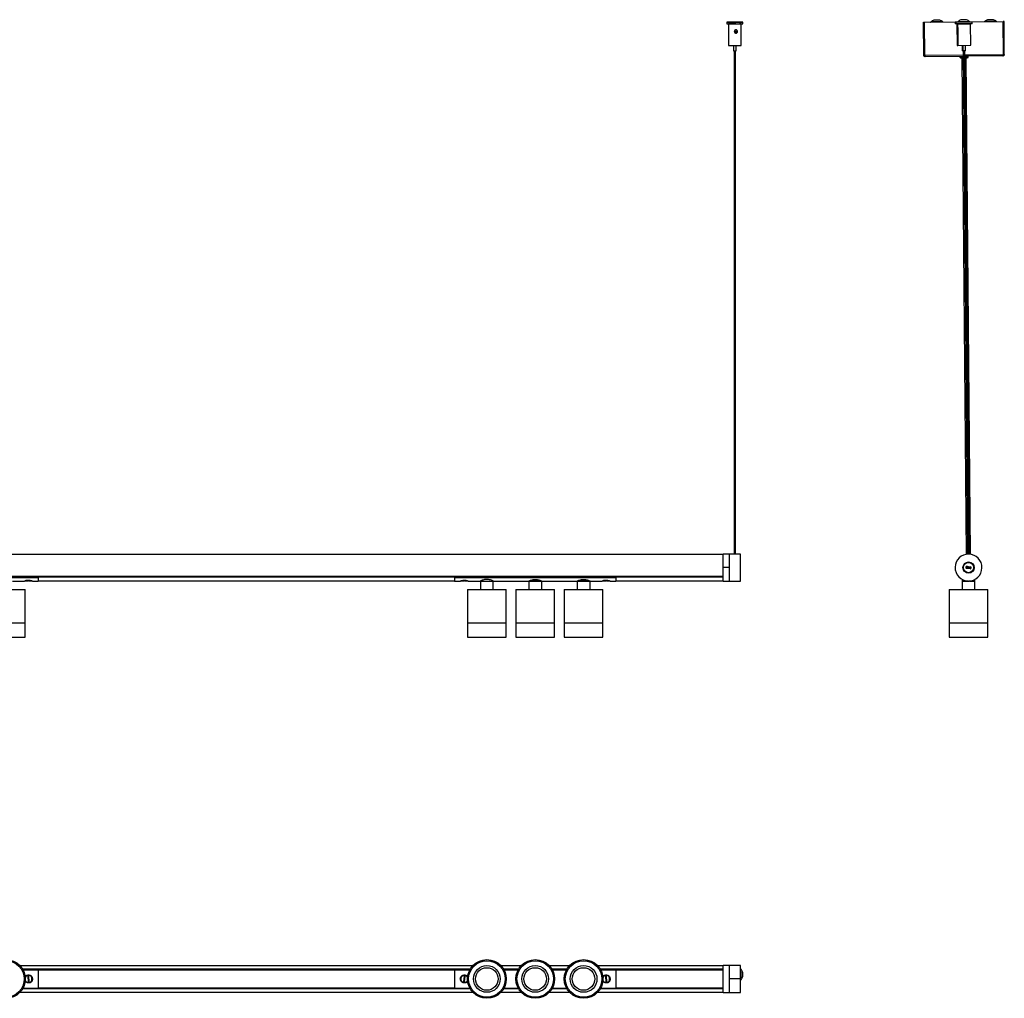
# Model space of a CAD drawing. Header units: millimetres. Extents: x 45 to 3063, y 649 to 1575.
# Tile 5 of 5: x 2147 to 3063, y 665 to 1575. Entities that reach past the tile are written whole.
import ezdxf

# ---------------------------------------------------------------- set-up
doc = ezdxf.new("R2010")
doc.units = ezdxf.units.MM

msp = doc.modelspace()

# ---------------------------------------------------------------- linework, layer by layer
at = {"color": 7, "linetype": 'Continuous', "lineweight": 25}
for p, q in [((2804.92, 1572.86), (2804.92, 1571.36)), ((2806.42, 1571.26), (2806.42, 1551.26)), ((2807.5, 1571.27), (2807.94, 1571.25)), ((2808.12, 1571.31), (2808.12, 1571.03)), ((2811.92, 1572.86), (2811.92, 1572.84)), ((2812.92, 1572.84), (2812.92, 1572.86)), ((2816.72, 1571.25), (2816.72, 1571.31)), ((2816.84, 1571.25), (2816.85, 1571.27)), ((2818.42, 1551.26), (2818.42, 1571.26)), ((2819.92, 1571.36), (2819.92, 1572.86)), ((2987.86, 1572.73), (2988.66, 1572.74)), ((2988.13, 1542.13), (2987.86, 1572.73)), ((2988.93, 1542.14), (2988.66, 1572.74)), ((2988.76, 1572.74), (3061.96, 1573.38)), ((2989.03, 1542.14), (2988.76, 1572.74)), ((3005.87, 1573.16), (2994.86, 1573.07)), ((3003.09, 1574.71), (2997.61, 1574.66)), ((3018.18, 1572.8), (3017.55, 1572.79)), ((3017.55, 1572.79), (3017.56, 1571.29)), ((3018.19, 1571.3), (3017.56, 1571.29)), ((3033.18, 1572.93), (3018.18, 1572.8)), ((3018.18, 1572.8), (3018.19, 1571.3)), ((3033.19, 1571.43), (3018.19, 1571.3)), ((3019.06, 1571.2), (3019.69, 1571.21)), ((3019.06, 1571.2), (3019.24, 1551.21)), ((3019.69, 1571.21), (3031.69, 1571.32)), ((3019.69, 1571.21), (3019.75, 1565.23)), ((3030.86, 1573.39), (3019.85, 1573.29)), ((3020.76, 1571.32), (3020.76, 1571.22)), ((3021.39, 1571.33), (3021.39, 1571.23)), ((3028.08, 1574.93), (3022.61, 1574.88)), ((3029.99, 1571.3), (3029.99, 1571.4)), ((3031.87, 1551.32), (3031.69, 1571.32)), ((3033.19, 1571.43), (3033.18, 1572.93)), ((3055.86, 1573.61), (3044.85, 1573.51)), ((3053.08, 1575.15), (3047.61, 1575.1)), ((3062.23, 1542.79), (3061.96, 1573.38)), ((3062.86, 1573.39), (3062.06, 1573.39)), ((3062.33, 1542.79), (3062.06, 1573.39)), ((3063.13, 1542.79), (3062.86, 1573.39)), ((2812.92, 1562.78), (2812.92, 1564.18)), ((3019.77, 1563.02), (3019.87, 1551.21)), ((2811.17, 1551.21), (2811.17, 1546.26)), ((2813.67, 1546.26), (2813.67, 1551.21)), ((3019.24, 1551.21), (3019.87, 1551.21)), ((3019.87, 1551.21), (3031.87, 1551.32)), ((3023.99, 1551.25), (3024.03, 1546.25)), ((3024.62, 1551.25), (3024.66, 1546.25)), ((3027.16, 1546.28), (3027.12, 1551.28)), ((2811.92, 1546.25), (2811.92, 1077.88)), ((2812.92, 1077.88), (2812.92, 1546.25)), ((2988.93, 1542.14), (2988.13, 1542.13)), ((2989.03, 1542.14), (3024.82, 1542.45)), ((3024.83, 1541.05), (2989.55, 1540.74)), ((3021.65, 1541.03), (3021.65, 1540.53)), ((3021.65, 1540.53), (3024.83, 1540.55)), ((3022.66, 1539.54), (3024.84, 1539.55)), ((3023.66, 1539.54), (3027.75, 1077.71)), ((3024.66, 1546.25), (3024.03, 1546.25)), ((3025.79, 1546.26), (3024.66, 1546.25)), ((3024.78, 1546.25), (3028.93, 1077.85)), ((3025.41, 1546.26), (3029.56, 1077.88)), ((3027.16, 1546.28), (3025.79, 1546.26)), ((3030.56, 1077.87), (3026.41, 1546.27)), ((3026.45, 1542.47), (3062.23, 1542.79)), ((3061.74, 1541.38), (3026.46, 1541.07)), ((3026.47, 1540.57), (3029.65, 1540.6)), ((3026.47, 1539.57), (3028.66, 1539.59)), ((3031.75, 1077.74), (3027.66, 1539.58)), ((3029.65, 1540.6), (3029.65, 1541.1)), ((3062.33, 1542.79), (3063.13, 1542.79)), ((2801.68, 1077.64), (301.68, 1077.64)), ((2807.53, 1077.89), (2801.68, 1077.89)), ((2801.68, 1065.41), (2801.68, 1077.89)), ((2808.22, 1077.89), (2807.53, 1077.89)), ((2807.53, 1052.89), (2807.53, 1077.89)), ((2807.53, 1065.41), (2807.53, 1077.89)), ((2816.12, 1077.88), (2808.94, 1077.88)), ((2817.53, 1077.89), (2816.84, 1077.89)), ((2817.53, 1052.89), (2817.53, 1077.89)), ((2801.68, 1052.89), (2801.68, 1065.41)), ((2807.53, 1065.41), (2801.68, 1065.41)), ((2807.53, 1052.89), (2807.53, 1065.41)), ((3027.88, 1065.64), (3027.38, 1065.71)), ((3031.84, 1065.13), (3027.88, 1065.64)), ((3028.24, 1064.59), (3028.31, 1065.08)), ((3031.22, 1064.2), (3028.24, 1064.59)), ((3028.31, 1065.08), (3031.28, 1064.7)), ((3028.44, 1066.07), (3028.5, 1066.57)), ((3031.41, 1065.69), (3028.44, 1066.07)), ((3028.5, 1066.57), (3031.47, 1066.19)), ((3031.22, 1064.2), (3031.28, 1064.7)), ((3031.41, 1065.69), (3031.47, 1066.19)), ((3031.84, 1065.13), (3032.34, 1065.07)), ((301.68, 1057.2), (2801.68, 1057.2)), ((2801.68, 1057.13), (301.68, 1057.13)), ((2014.18, 1057.11), (2164.18, 1057.11)), ((2014.18, 1056.32), (2164.18, 1056.32)), ((2025.78, 1057.11), (2147.68, 1057.11)), ((2147.68, 1057.13), (2147.68, 1057.11)), ((2149.8, 1057.13), (2149.8, 1057.11)), ((2150.43, 1057.11), (2150.43, 1057.13)), ((2151.73, 1057.13), (2151.73, 1057.11)), ((2152.49, 1057.13), (2152.52, 1057.11)), ((2157.78, 1057.13), (2157.78, 1057.11)), ((2157.78, 1057.11), (2164.18, 1057.11)), ((2164.18, 1057.13), (2164.18, 1057.11)), ((2164.18, 1056.32), (2164.18, 1057.11)), ((2164.18, 1056.9), (2551.68, 1056.9)), ((2551.68, 1056.53), (2164.18, 1056.53)), ((2164.18, 1056.32), (2164.18, 1052.89)), ((2551.68, 1057.13), (2551.68, 1057.11)), ((2551.68, 1057.11), (2701.68, 1057.11)), ((2551.68, 1056.32), (2551.68, 1057.11)), ((2551.68, 1057.11), (2553.18, 1057.11)), ((2551.68, 1056.32), (2701.68, 1056.32)), ((2551.68, 1056.32), (2551.68, 1052.89)), ((2553.18, 1057.13), (2553.18, 1057.11)), ((2554.68, 1057.13), (2554.68, 1057.11)), ((2557.23, 1057.13), (2557.23, 1057.11)), ((2558.55, 1057.13), (2558.58, 1057.11)), ((2563.28, 1057.13), (2563.28, 1057.11)), ((2563.28, 1057.11), (2685.18, 1057.11)), ((2685.18, 1057.13), (2685.18, 1057.11)), ((2687.3, 1057.13), (2687.3, 1057.11)), ((2687.93, 1057.11), (2687.93, 1057.13)), ((2689.23, 1057.13), (2689.23, 1057.11)), ((2689.99, 1057.13), (2690.02, 1057.11)), ((2695.28, 1057.13), (2695.28, 1057.11)), ((2695.28, 1057.11), (2701.68, 1057.11)), ((2701.68, 1057.13), (2701.68, 1057.11)), ((2701.68, 1056.32), (2701.68, 1057.11)), ((2701.68, 1056.9), (2801.68, 1056.9)), ((2801.68, 1056.53), (2701.68, 1056.53)), ((2701.68, 1056.32), (2701.68, 1052.89)), ((3023.86, 1054.39), (3023.86, 1054.38)), ((3023.86, 1054.38), (3023.86, 1052.89)), ((3035.86, 1052.89), (3035.86, 1054.39)), ((3038.46, 1056.32), (3038.46, 1056.32)), ((2133.77, 1044.89), (2152.18, 1044.89)), ((2140.18, 1052.89), (2151.43, 1052.89)), ((2151.95, 1052.97), (2154.68, 1052.97)), ((2152.18, 1014.09), (2152.18, 1044.89)), ((2155.41, 1053.22), (2154.41, 1053.22)), ((2155.68, 1052.97), (2158.37, 1052.97)), ((2158.88, 1052.89), (2164.18, 1052.89)), ((2164.18, 1053.19), (2551.68, 1053.19)), ((2551.68, 1052.89), (2556.93, 1052.89)), ((2557.5, 1052.97), (2560.18, 1052.97)), ((2561.48, 1053.22), (2560.49, 1053.22)), ((2561.18, 1052.97), (2563.91, 1052.97)), ((2563.68, 1044.89), (2563.68, 1014.09)), ((2563.68, 1044.89), (2599.68, 1044.89)), ((2564.38, 1052.89), (2575.68, 1052.89)), ((2575.68, 1052.89), (2575.68, 1044.89)), ((2575.68, 1052.89), (2587.68, 1052.89)), ((2575.68, 1052.89), (2587.68, 1052.89)), ((2587.68, 1044.89), (2587.68, 1052.89)), ((2587.68, 1052.89), (2620.68, 1052.89)), ((2599.68, 1014.09), (2599.68, 1044.89)), ((2608.68, 1044.89), (2608.68, 1014.09)), ((2608.68, 1044.89), (2644.68, 1044.89)), ((2620.68, 1052.89), (2620.68, 1044.89)), ((2620.68, 1052.89), (2632.68, 1052.89)), ((2632.68, 1052.89), (2620.68, 1052.89)), ((2632.68, 1044.89), (2632.68, 1052.89)), ((2632.68, 1052.89), (2665.68, 1052.89)), ((2644.68, 1014.09), (2644.68, 1044.89)), ((2653.68, 1044.89), (2653.68, 1014.09)), ((2653.68, 1044.89), (2671.27, 1044.89)), ((2665.68, 1052.89), (2665.68, 1044.89)), ((2665.68, 1052.89), (2671.54, 1052.89)), ((2677.68, 1052.89), (2665.68, 1052.89)), ((2671.27, 1044.89), (2689.68, 1044.89)), ((2671.54, 1052.89), (2677.68, 1052.89)), ((2677.68, 1044.89), (2677.68, 1052.89)), ((2677.68, 1052.89), (2688.93, 1052.89)), ((2689.45, 1052.97), (2692.18, 1052.97)), ((2689.68, 1014.09), (2689.68, 1044.89)), ((2692.91, 1053.22), (2691.91, 1053.22)), ((2693.18, 1052.97), (2695.87, 1052.97)), ((2696.38, 1052.89), (2701.68, 1052.89)), ((2701.68, 1053.19), (2801.68, 1053.19)), ((2801.68, 1052.89), (2807.53, 1052.89)), ((2807.53, 1052.89), (2817.53, 1052.89)), ((2807.53, 1052.89), (2817.53, 1052.89)), ((2807.53, 1052.89), (2807.53, 1052.89)), ((2817.53, 1052.89), (2817.53, 1052.89)), ((3011.86, 1044.89), (3011.86, 1014.09)), ((3011.86, 1044.89), (3047.86, 1044.89)), ((3023.86, 1052.89), (3023.86, 1044.89)), ((3023.86, 1052.89), (3029.27, 1052.89)), ((3029.27, 1052.89), (3023.86, 1052.89)), ((3035.86, 1052.89), (3029.86, 1052.89)), ((3029.89, 1052.89), (3030.05, 1052.89)), ((3030.69, 1052.89), (3035.86, 1052.89)), ((3035.86, 1044.89), (3035.86, 1052.89)), ((3047.86, 1014.09), (3047.86, 1044.89)), ((2116.18, 1014.09), (2152.18, 1014.09)), ((2133.77, 1014.09), (2152.18, 1014.09)), ((2152.18, 1000.59), (2152.18, 1014.09)), ((2563.68, 1014.09), (2563.68, 1000.59)), ((2563.68, 1014.09), (2599.68, 1014.09)), ((2563.68, 1014.09), (2599.68, 1014.09)), ((2599.68, 1000.59), (2599.68, 1014.09)), ((2608.68, 1014.09), (2608.68, 1000.59)), ((2608.68, 1014.09), (2626.59, 1014.09)), ((2608.68, 1014.09), (2644.68, 1014.09)), ((2626.59, 1014.09), (2644.68, 1014.09)), ((2644.68, 1000.59), (2644.68, 1014.09)), ((2653.68, 1014.09), (2653.68, 1000.59)), ((2653.68, 1014.09), (2689.68, 1014.09)), ((2653.68, 1014.09), (2671.27, 1014.09)), ((2671.27, 1014.09), (2689.68, 1014.09)), ((2689.68, 1000.59), (2689.68, 1014.09)), ((3011.86, 1014.09), (3011.86, 1000.59)), ((3011.86, 1014.09), (3047.85, 1014.09)), ((3011.86, 1014.09), (3047.86, 1014.09)), ((3047.85, 1014.09), (3047.86, 1014.09)), ((3047.86, 1000.59), (3047.86, 1014.09)), ((2116.18, 1000.59), (2152.18, 1000.59)), ((2563.68, 1000.59), (2599.68, 1000.59)), ((2608.68, 1000.59), (2626.59, 1000.59)), ((2626.59, 1000.59), (2644.68, 1000.59)), ((2653.68, 1000.59), (2689.68, 1000.59)), ((3011.86, 1000.59), (3047.85, 1000.59)), ((3047.85, 1000.59), (3047.86, 1000.59)), ((2568.49, 694.9), (2147.37, 694.9)), ((2149.7, 691.76), (2566.15, 691.76)), ((2566.07, 691.61), (2149.79, 691.61)), ((2149.8, 691.6), (2566.06, 691.6)), ((2565.95, 691.4), (2149.91, 691.4)), ((2149.99, 691.25), (2164.18, 691.25)), ((2164.18, 691.25), (2164.18, 674.05)), ((2164.18, 691.2), (2551.68, 691.2)), ((2551.68, 691.04), (2164.18, 691.04)), ((2551.68, 691.25), (2565.87, 691.25)), ((2551.68, 691.25), (2551.68, 674.05)), ((2613.49, 694.9), (2594.87, 694.9)), ((2597.2, 691.76), (2611.15, 691.76)), ((2611.07, 691.61), (2597.29, 691.61)), ((2597.3, 691.6), (2611.06, 691.6)), ((2610.95, 691.4), (2597.41, 691.4)), ((2597.49, 691.25), (2610.87, 691.25)), ((2658.49, 694.9), (2639.87, 694.9)), ((2642.2, 691.76), (2656.15, 691.76)), ((2656.07, 691.61), (2642.29, 691.61)), ((2642.3, 691.6), (2656.06, 691.6)), ((2655.95, 691.4), (2642.41, 691.4)), ((2642.49, 691.25), (2655.87, 691.25)), ((2801.68, 694.9), (2684.87, 694.9)), ((2687.2, 691.76), (2801.68, 691.76)), ((2801.68, 691.61), (2687.29, 691.61)), ((2687.3, 691.6), (2801.68, 691.6)), ((2801.68, 691.4), (2687.41, 691.4)), ((2687.49, 691.25), (2701.68, 691.25)), ((2701.68, 691.25), (2701.68, 674.05)), ((2701.68, 691.2), (2801.68, 691.2)), ((2801.68, 691.04), (2701.68, 691.04)), ((2807.53, 695.15), (2801.68, 695.15)), ((2801.68, 670.15), (2801.68, 695.15)), ((2817.53, 695.15), (2807.53, 695.15)), ((2807.53, 682.95), (2807.53, 695.15)), ((2807.53, 670.15), (2807.53, 695.15)), ((2817.53, 682.95), (2817.53, 695.15)), ((2152.73, 685.08), (2152.59, 685.22)), ((2153.2, 679.59), (2153.31, 679.75)), ((2155.41, 685.19), (2154.41, 685.08)), ((2154.41, 685.08), (2154.95, 680.11)), ((2154.95, 680.11), (2155.95, 680.22)), ((2155.95, 680.22), (2155.41, 685.19)), ((2157.05, 685.55), (2157.16, 685.72)), ((2157.77, 680.08), (2157.63, 680.22)), ((2558.2, 680.25), (2558.05, 680.12)), ((2558.74, 685.74), (2558.85, 685.57)), ((2560.49, 685.19), (2559.88, 680.23)), ((2559.88, 680.23), (2560.87, 680.11)), ((2561.48, 685.07), (2560.49, 685.19)), ((2560.87, 680.11), (2561.48, 685.07)), ((2562.51, 679.73), (2562.62, 679.56)), ((2563.31, 685.19), (2563.16, 685.05)), ((2690.23, 685.08), (2690.09, 685.22)), ((2690.7, 679.59), (2690.81, 679.75)), ((2692.91, 685.19), (2691.91, 685.08)), ((2691.91, 685.08), (2692.45, 680.11)), ((2692.45, 680.11), (2693.45, 680.22)), ((2693.45, 680.22), (2692.91, 685.19)), ((2694.55, 685.55), (2694.66, 685.72)), ((2695.27, 680.08), (2695.13, 680.22)), ((2807.53, 682.95), (2817.53, 682.95)), ((2807.53, 670.15), (2807.53, 682.95)), ((2817.53, 670.15), (2817.53, 682.95)), ((2818.42, 686.64), (2818.42, 686.82)), ((2819.92, 686.82), (2819.92, 686.83)), ((2147.37, 670.4), (2568.49, 670.4)), ((2566.15, 673.54), (2149.7, 673.54)), ((2149.79, 673.69), (2566.07, 673.69)), ((2566.06, 673.7), (2149.8, 673.7)), ((2149.91, 673.9), (2565.95, 673.9)), ((2149.99, 674.05), (2164.18, 674.05)), ((2164.18, 674.26), (2551.68, 674.26)), ((2551.68, 674.1), (2164.18, 674.1)), ((2551.68, 674.05), (2565.87, 674.05)), ((2594.87, 670.4), (2613.49, 670.4)), ((2611.15, 673.54), (2597.2, 673.54)), ((2597.29, 673.69), (2611.07, 673.69)), ((2611.06, 673.7), (2597.3, 673.7)), ((2597.41, 673.9), (2610.95, 673.9)), ((2597.49, 674.05), (2610.87, 674.05)), ((2639.87, 670.4), (2658.49, 670.4)), ((2656.15, 673.54), (2642.2, 673.54)), ((2642.29, 673.69), (2656.07, 673.69)), ((2656.06, 673.7), (2642.3, 673.7)), ((2642.41, 673.9), (2655.95, 673.9)), ((2642.49, 674.05), (2655.87, 674.05)), ((2684.87, 670.4), (2801.68, 670.4)), ((2801.68, 673.54), (2687.2, 673.54)), ((2687.29, 673.69), (2801.68, 673.69)), ((2801.68, 673.7), (2687.3, 673.7)), ((2687.41, 673.9), (2801.68, 673.9)), ((2687.49, 674.05), (2701.68, 674.05)), ((2701.68, 674.26), (2801.68, 674.26)), ((2801.68, 674.1), (2701.68, 674.1)), ((2801.68, 670.15), (2807.53, 670.15)), ((2807.53, 670.15), (2817.53, 670.15))]:
    msp.add_line(p, q, dxfattribs=at)
at = {"color": 7, "linetype": 'Continuous', "lineweight": 25, "flags": 128}
for points in [[(2812.41, 1572.93), (2814.02, 1572.93), (2815.56, 1572.92), (2816.95, 1572.92), (2818.13, 1572.91), (2819.04, 1572.89), (2819.64, 1572.88), (2819.91, 1572.87), (2819.82, 1572.85), (2819.39, 1572.84), (2818.63, 1572.83), (2817.58, 1572.82), (2816.3, 1572.81), (2814.82, 1572.8), (2813.24, 1572.8), (2811.62, 1572.8), (2810.04, 1572.8), (2808.56, 1572.81), (2807.27, 1572.81), (2806.22, 1572.83), (2805.46, 1572.84), (2805.02, 1572.85), (2804.93, 1572.87), (2805.19, 1572.88), (2805.79, 1572.89), (2806.69, 1572.91), (2807.87, 1572.92), (2809.26, 1572.92), (2810.79, 1572.93), (2812.41, 1572.93)], [(2808.12, 1571.3), (2807.63, 1571.3), (2806.88, 1571.28), (2806.48, 1571.27), (2806.45, 1571.26), (2806.8, 1571.24), (2807.5, 1571.23), (2808.51, 1571.22), (2809.76, 1571.22), (2811.18, 1571.21), (2812.68, 1571.21), (2814.16, 1571.21), (2815.54, 1571.22), (2816.71, 1571.23), (2817.62, 1571.24), (2818.2, 1571.25), (2818.42, 1571.26), (2818.26, 1571.28), (2817.73, 1571.29), (2816.87, 1571.3), (2816.72, 1571.3)], [(2812.41, 1572.89), (2813.37, 1572.88), (2814.18, 1572.88), (2814.73, 1572.87), (2814.92, 1572.86), (2814.73, 1572.85), (2814.19, 1572.85), (2813.38, 1572.84), (2812.42, 1572.84), (2811.47, 1572.84), (2810.65, 1572.85), (2810.11, 1572.85), (2809.92, 1572.86), (2810.11, 1572.87), (2810.65, 1572.88), (2811.46, 1572.88), (2812.41, 1572.89)], [(2812.02, 1572.87), (2811.94, 1572.86), (2811.92, 1572.86), (2811.98, 1572.86), (2812.11, 1572.86), (2812.29, 1572.86), (2812.48, 1572.86), (2812.67, 1572.86), (2812.81, 1572.86), (2812.9, 1572.86), (2812.91, 1572.86), (2812.85, 1572.87), (2812.72, 1572.87), (2812.55, 1572.87), (2812.36, 1572.87), (2812.17, 1572.87), (2812.02, 1572.87)], [(2813.18, 1571.22), (2814.03, 1571.23), (2814.82, 1571.23), (2815.51, 1571.23), (2816.09, 1571.24), (2816.53, 1571.25), (2816.81, 1571.25), (2816.92, 1571.26), (2816.85, 1571.27)], [(2152.71, 1057.11), (2152.71, 1057.12), (2152.7, 1057.13)], [(2157.07, 1057.11), (2157.07, 1057.12), (2157.07, 1057.13)], [(2558.82, 1057.13), (2558.83, 1057.12), (2558.83, 1057.11)], [(2563.19, 1057.13), (2563.19, 1057.12), (2563.18, 1057.11)], [(2690.21, 1057.11), (2690.21, 1057.12), (2690.2, 1057.13)], [(2694.57, 1057.11), (2694.57, 1057.12), (2694.57, 1057.13)], [(2154.41, 1053.22), (2154.48, 1053.11), (2154.55, 1053.03), (2154.61, 1052.99), (2154.68, 1052.97), (2154.75, 1052.99), (2154.82, 1053.03), (2154.89, 1053.11), (2154.95, 1053.22)], [(2560.87, 1053.22), (2560.95, 1053.11), (2561.02, 1053.03), (2561.1, 1052.99), (2561.18, 1052.97), (2561.25, 1052.99), (2561.33, 1053.03), (2561.4, 1053.11), (2561.48, 1053.22)], [(2691.91, 1053.22), (2691.98, 1053.11), (2692.05, 1053.03), (2692.11, 1052.99), (2692.18, 1052.97), (2692.25, 1052.99), (2692.32, 1053.03), (2692.39, 1053.11), (2692.45, 1053.22)]]:
    msp.add_lwpolyline(points, dxfattribs=at)
at = {"color": 7, "linetype": 'Continuous', "lineweight": 25}
for centre, radius in [((3029.86, 1065.39), 5.25), ((3029.86, 1065.39), 4.75), ((2134.18, 682.65), 18), ((2134.18, 682.65), 17), ((2581.68, 682.65), 18), ((2581.68, 682.65), 17), ((2626.68, 682.65), 18), ((2626.68, 682.65), 17), ((2671.68, 682.65), 18), ((2671.68, 682.65), 17), ((2581.68, 682.65), 12.42), ((2581.68, 682.65), 10.5), ((2626.68, 682.65), 12.42), ((2626.68, 682.65), 10.5), ((2671.68, 682.65), 12.42), ((2671.68, 682.65), 10.5)]:
    msp.add_circle(centre, radius, dxfattribs=at)
for centre, radius, start, end in [((2812.42, 1893.3), 322.02, 268.66544, 271.33456), ((2993.55, 1574.58), 2, 296.34951, 310.87517), ((3000.42, 1566.64), 8.5, 109.30448, 130.87517), ((3000.42, 1566.64), 8.5, 50.13998, 71.71067), ((3007.15, 1574.7), 2, 230.13998, 244.66564), ((3018.55, 1574.8), 2, 296.34951, 310.87517), ((3025.42, 1566.86), 8.5, 109.30448, 130.87517), ((3025.42, 1566.86), 8.5, 50.13998, 71.71067), ((3032.15, 1574.92), 2, 230.13998, 244.66564), ((3043.54, 1575.02), 2, 296.34951, 310.87517), ((3050.42, 1567.08), 8.5, 109.30448, 130.87517), ((3050.42, 1567.08), 8.5, 50.13998, 71.71067), ((3057.15, 1575.14), 2, 230.13998, 244.66564), ((2812.42, 1784.88), 233.69, 268.52876, 271.47124), ((2812.42, 1595.67), 49.42, 268.55065, 271.44935), ((3022.65, 1540.54), 1, 180.50758, 270.50758), ((3028.65, 1540.59), 1, 270.50758, 0.50758), ((3029.86, 1065.39), 12.5, 88.60862, 268.60862), ((3029.86, 1065.39), 12.5, 268.60862, 88.60862), ((3028.37, 1065.58), 1, 172.68301, 262.68301), ((3028.37, 1065.58), 1, 82.68301, 172.68301), ((3028.37, 1065.58), 0.5, 172.68301, 262.68301), ((3028.37, 1065.58), 0.5, 82.68301, 172.68301), ((3031.35, 1065.2), 1, 262.68301, 352.68301), ((3031.35, 1065.2), 0.5, 262.68301, 352.68301), ((3031.35, 1065.2), 0.5, 352.68301, 82.68301), ((3031.35, 1065.2), 1, 352.68301, 82.68301), ((2155.77, 1053.34), 0.38, 197.78195, 256.00495), ((2560.1, 1053.38), 0.413, 281.39262, 338.31596), ((2693.27, 1053.34), 0.38, 197.78195, 256.00495), ((2812.42, 686.83), 7.5, 0.00031, 47.04084), ((2812.42, 686.82), 7.5, 312.95902, 47.04098), ((2812.42, 686.82), 6, 0.00008, 31.58573), ((2812.42, 686.64), 6, 328.41429, 31.58571), ((2152.23, 684.8), 0.2, 323.90398, 6.1959), ((2152.76, 679.92), 0.2, 6.1959, 48.48781), ((2157.6, 685.38), 0.2, 186.1959, 207.33363), ((2158.13, 680.5), 0.2, 143.90398, 186.1959), ((2557.7, 680.54), 0.2, 353.0493, 14.18703), ((2558.3, 685.42), 0.2, 310.75738, 353.0493), ((2563.06, 679.89), 0.2, 130.75738, 173.0493), ((2563.66, 684.76), 0.2, 173.0493, 215.34122), ((2689.73, 684.8), 0.2, 323.90398, 6.1959), ((2690.26, 679.92), 0.2, 6.1959, 48.48781), ((2695.1, 685.38), 0.2, 186.1959, 207.33363), ((2695.63, 680.5), 0.2, 143.90398, 186.1959)]:
    msp.add_arc(centre, radius, start, end, dxfattribs=at)
for points, knots in [([(2813.18, 1571.22), (2812.73, 1571.22), (2811.84, 1571.22), (2810.43, 1571.23), (2809.13, 1571.23), (2808.07, 1571.24), (2807.46, 1571.26), (2807.39, 1571.27), (2807.49, 1571.27), (2807.5, 1571.27)], [0, 0, 0, 0, 0.14366, 0.287321, 0.452584, 0.6208, 0.793886, 0.966951, 1, 1, 1, 1]), ([(2807.5, 1571.27), (2807.52, 1571.27), (2807.58, 1571.28), (2807.76, 1571.28), (2807.94, 1571.28), (2808.11, 1571.29), (2808.12, 1571.29)], [0, 0, 0, 0, 0.152933, 0.459083, 0.97109, 1, 1, 1, 1]), ([(2813.43, 1565.71), (2813.55, 1565.7), (2813.81, 1565.68), (2814.12, 1565.51), (2814.36, 1565.3), (2814.53, 1565.09), (2814.67, 1564.86), (2814.78, 1564.61), (2814.85, 1564.34), (2814.88, 1564.09), (2814.87, 1563.85), (2814.83, 1563.64), (2814.74, 1563.39), (2814.56, 1563.12), (2814.3, 1562.93), (2814.05, 1562.82), (2813.82, 1562.75), (2813.55, 1562.71), (2813.24, 1562.71), (2812.96, 1562.76), (2812.7, 1562.85), (2812.48, 1562.96), (2812.25, 1563.14), (2812.04, 1563.41), (2811.94, 1563.74), (2811.91, 1564), (2811.93, 1564.23), (2811.98, 1564.49), (2812.09, 1564.76), (2812.23, 1565.01), (2812.41, 1565.23), (2812.61, 1565.42), (2812.88, 1565.59), (2813.16, 1565.7), (2813.37, 1565.71), (2813.43, 1565.71)], [0, 0, 0, 0, 0.040144, 0.082851, 0.112332, 0.14179, 0.171236, 0.200682, 0.230136, 0.257938, 0.282392, 0.304521, 0.325293, 0.36647, 0.408098, 0.4315, 0.45489, 0.487473, 0.520047, 0.551826, 0.580514, 0.605946, 0.628773, 0.671525, 0.713559, 0.734816, 0.756063, 0.786472, 0.81686, 0.847241, 0.877626, 0.907185, 0.933301, 0.98079, 1, 1, 1, 1]), ([(2814.5, 1563.1), (2814.47, 1563.17), (2814.41, 1563.33), (2814.28, 1563.55), (2814.12, 1563.77), (2813.94, 1563.95), (2813.74, 1564.08), (2813.5, 1564.19), (2813.17, 1564.25), (2812.79, 1564.18), (2812.48, 1564.01), (2812.24, 1563.81), (2812.09, 1563.65), (2812.03, 1563.56), (2812.02, 1563.54)], [0, 0, 0, 0, 0.070171, 0.154484, 0.238819, 0.32321, 0.396363, 0.46044, 0.57844, 0.693737, 0.80867, 0.895484, 0.982207, 1, 1, 1, 1]), ([(3019.83, 1565.71), (3019.85, 1565.7), (3019.9, 1565.68), (3019.99, 1565.51), (3020.07, 1565.3), (3020.13, 1565.09), (3020.19, 1564.86), (3020.24, 1564.61), (3020.27, 1564.34), (3020.29, 1564.09), (3020.28, 1563.85), (3020.27, 1563.64), (3020.23, 1563.39), (3020.16, 1563.12), (3020.07, 1562.93), (3019.99, 1562.82), (3019.93, 1562.75), (3019.87, 1562.71), (3019.82, 1562.71), (3019.79, 1562.76), (3019.77, 1562.85), (3019.77, 1562.96), (3019.77, 1563.14), (3019.77, 1563.41), (3019.78, 1563.74), (3019.78, 1564), (3019.78, 1564.23), (3019.77, 1564.49), (3019.76, 1564.76), (3019.75, 1565.01), (3019.75, 1565.23), (3019.75, 1565.42), (3019.76, 1565.59), (3019.78, 1565.7), (3019.82, 1565.71), (3019.83, 1565.71)], [0, 0, 0, 0, 0.040144, 0.082851, 0.112332, 0.14179, 0.171236, 0.200682, 0.230136, 0.257938, 0.282392, 0.304521, 0.325293, 0.36647, 0.408098, 0.4315, 0.45489, 0.487473, 0.520047, 0.551826, 0.580514, 0.605946, 0.628773, 0.671525, 0.713559, 0.734816, 0.756063, 0.786472, 0.81686, 0.847241, 0.877626, 0.907185, 0.933301, 0.98079, 1, 1, 1, 1]), ([(2989.14, 1541.7), (2989.13, 1541.7), (2989.06, 1541.75), (2988.97, 1541.91), (2988.95, 1542.06), (2988.93, 1542.14)], [0, 0, 0, 0, 0.0660793, 0.5330396, 1, 1, 1, 1]), ([(3062.33, 1542.79), (3062.32, 1542.71), (3062.3, 1542.56), (3062.22, 1542.4), (3062.14, 1542.35), (3062.13, 1542.34)], [0, 0, 0, 0, 0.46696, 0.933921, 1, 1, 1, 1]), ([(2808.94, 1077.88), (2808.83, 1077.88), (2808.63, 1077.88), (2808.41, 1077.88), (2808.28, 1077.89), (2808.23, 1077.89), (2808.22, 1077.89), (2808.22, 1077.89)], [0, 0, 0, 0, 0.364434, 0.626839, 0.814102, 0.960573, 1, 1, 1, 1]), ([(2816.84, 1077.89), (2816.83, 1077.89), (2816.83, 1077.89), (2816.75, 1077.89), (2816.6, 1077.88), (2816.38, 1077.88), (2816.2, 1077.88), (2816.12, 1077.88)], [0, 0, 0, 0, 0.077805, 0.222388, 0.433301, 0.731064, 1, 1, 1, 1]), ([(2157.32, 1057.11), (2157.32, 1057.11), (2157.33, 1057.11), (2157.34, 1057.12), (2157.35, 1057.13)], [0, 0, 0, 0, 0.240123, 1, 1, 1, 1]), ([(2587.68, 1052.89), (2587.62, 1052.92), (2587.5, 1052.97), (2586.59, 1053.39), (2585.2, 1053.91), (2583.35, 1054.36), (2581.33, 1054.47), (2579.48, 1054.24), (2577.85, 1053.8), (2576.53, 1053.28), (2575.78, 1052.94), (2575.71, 1052.9), (2575.68, 1052.89)], [0, 0, 0, 0, 0.099421, 0.198624, 0.303522, 0.415658, 0.521207, 0.61543, 0.711933, 0.819593, 0.931402, 1, 1, 1, 1]), ([(2620.68, 1052.89), (2620.69, 1052.89), (2620.72, 1052.9), (2621.11, 1053.1), (2622.14, 1053.54), (2623.68, 1054.06), (2625.62, 1054.43), (2627.61, 1054.43), (2629.4, 1054.13), (2630.95, 1053.64), (2632.14, 1053.14), (2632.64, 1052.91), (2632.67, 1052.89), (2632.68, 1052.89)], [0, 0, 0, 0, 0.034782, 0.130608, 0.229374, 0.337248, 0.449116, 0.550532, 0.643801, 0.74338, 0.853745, 0.963791, 1, 1, 1, 1]), ([(2665.68, 1052.89), (2665.69, 1052.89), (2665.72, 1052.9), (2666.11, 1053.1), (2667.14, 1053.54), (2668.68, 1054.06), (2670.62, 1054.43), (2672.61, 1054.43), (2674.4, 1054.13), (2675.95, 1053.64), (2677.14, 1053.14), (2677.64, 1052.91), (2677.67, 1052.89), (2677.68, 1052.89)], [0, 0, 0, 0, 0.034782, 0.130608, 0.229374, 0.337248, 0.449116, 0.550532, 0.643801, 0.74338, 0.853745, 0.963791, 1, 1, 1, 1]), ([(2694.82, 1057.11), (2694.82, 1057.11), (2694.83, 1057.11), (2694.84, 1057.12), (2694.85, 1057.13)], [0, 0, 0, 0, 0.240123, 1, 1, 1, 1]), ([(2151.43, 1052.89), (2151.47, 1052.9), (2151.55, 1052.92), (2152.16, 1053.09), (2153.08, 1053.29), (2154.26, 1053.45), (2155.53, 1053.48), (2156.73, 1053.38), (2157.78, 1053.19), (2158.54, 1053), (2158.93, 1052.89), (2158.89, 1052.9), (2158.88, 1052.9)], [0, 0, 0, 0, 0.104171, 0.20824, 0.315012, 0.424139, 0.530179, 0.632423, 0.736104, 0.844106, 0.952783, 1, 1, 1, 1]), ([(2158.37, 1052.98), (2158.36, 1052.98), (2158.34, 1052.97), (2157.97, 1053.05), (2157.29, 1053.18), (2156.34, 1053.33), (2155.28, 1053.42), (2154.18, 1053.42), (2153.19, 1053.31), (2152.44, 1053.15), (2151.99, 1053.02), (2151.91, 1052.97), (2151.94, 1052.97), (2151.95, 1052.97)], [0, 0, 0, 0, 0.044773, 0.139512, 0.248015, 0.352739, 0.455328, 0.560236, 0.668186, 0.775396, 0.880029, 0.984579, 1, 1, 1, 1]), ([(2556.93, 1052.89), (2556.97, 1052.9), (2557.05, 1052.92), (2557.66, 1053.09), (2558.58, 1053.29), (2559.76, 1053.45), (2561.03, 1053.48), (2562.23, 1053.38), (2563.28, 1053.19), (2564.04, 1053), (2564.43, 1052.89), (2564.39, 1052.9), (2564.38, 1052.9)], [0, 0, 0, 0, 0.1041713, 0.2082397, 0.3150118, 0.4241392, 0.5301789, 0.6324228, 0.7361044, 0.8441058, 0.9527832, 1, 1, 1, 1]), ([(2562.53, 1053.31), (2562.35, 1053.34), (2561.88, 1053.4), (2560.92, 1053.43), (2559.82, 1053.36), (2558.81, 1053.22), (2558.03, 1053.07), (2557.57, 1052.98), (2557.52, 1052.98), (2557.5, 1052.98)], [0, 0, 0, 0, 0.100603, 0.258658, 0.422048, 0.587047, 0.748438, 0.908233, 1, 1, 1, 1]), ([(2563.91, 1052.97), (2563.92, 1052.98), (2563.95, 1052.99), (2563.68, 1053.08), (2563.53, 1053.12)], [0, 0, 0, 0, 0.463154, 1, 1, 1, 1]), ([(2688.93, 1052.89), (2688.97, 1052.9), (2689.05, 1052.92), (2689.66, 1053.09), (2690.58, 1053.29), (2691.76, 1053.45), (2693.03, 1053.48), (2694.23, 1053.38), (2695.28, 1053.19), (2696.04, 1053), (2696.43, 1052.89), (2696.39, 1052.9), (2696.38, 1052.9)], [0, 0, 0, 0, 0.1041713, 0.2082397, 0.3150118, 0.4241392, 0.5301789, 0.6324228, 0.7361044, 0.8441058, 0.9527832, 1, 1, 1, 1]), ([(2695.87, 1052.98), (2695.86, 1052.98), (2695.84, 1052.97), (2695.47, 1053.05), (2694.79, 1053.18), (2693.84, 1053.33), (2692.78, 1053.42), (2691.68, 1053.42), (2690.69, 1053.31), (2689.94, 1053.15), (2689.49, 1053.02), (2689.41, 1052.97), (2689.44, 1052.97), (2689.45, 1052.97)], [0, 0, 0, 0, 0.044773, 0.139512, 0.248015, 0.352739, 0.455328, 0.560236, 0.668186, 0.775396, 0.880029, 0.984579, 1, 1, 1, 1]), ([(2151.93, 684.42), (2152.01, 684.6), (2152.28, 685.15), (2153.1, 685.84), (2154.26, 686.36), (2155.53, 686.45), (2156.73, 686.14), (2157.77, 685.45), (2158.55, 684.45), (2158.96, 683.23), (2158.94, 681.97), (2158.52, 680.8), (2157.74, 679.82), (2156.67, 679.13), (2155.42, 678.84), (2154.16, 678.97), (2153.06, 679.5), (2152.3, 680.12), (2152.07, 680.61), (2152.02, 680.73)], [0, 0, 0, 0, 0.029992, 0.093992, 0.159404, 0.222965, 0.28425, 0.346398, 0.411135, 0.476277, 0.539076, 0.600477, 0.663316, 0.728426, 0.793196, 0.855272, 0.916602, 0.980177, 1, 1, 1, 1]), ([(2152, 683.89), (2152.1, 684.13), (2152.33, 684.73), (2153.09, 685.47), (2154.13, 686.01), (2155.29, 686.16), (2156.42, 685.94), (2157.42, 685.36), (2158.15, 684.51), (2158.59, 683.48), (2158.68, 682.37), (2158.4, 681.25), (2157.77, 680.28), (2156.85, 679.56), (2155.73, 679.18), (2154.57, 679.19), (2153.49, 679.58), (2152.61, 680.24), (2152.26, 680.86), (2152.11, 681.14)], [0, 0, 0, 0, 0.040775, 0.102566, 0.165112, 0.226054, 0.285537, 0.345963, 0.40825, 0.462458, 0.52239, 0.582272, 0.642982, 0.705383, 0.767455, 0.827541, 0.887143, 0.948444, 1, 1, 1, 1]), ([(2152.17, 681.42), (2152.18, 681.4), (2152.27, 681.03), (2152.53, 680.71), (2153.02, 680.16), (2153.59, 679.71), (2154.61, 679.34), (2155.71, 679.33), (2156.76, 679.69), (2157.63, 680.38), (2158.22, 681.31), (2158.48, 682.38), (2158.39, 683.44), (2157.98, 684.42), (2157.29, 685.24), (2156.35, 685.79), (2155.28, 686.01), (2154.18, 685.87), (2153.2, 685.35), (2152.42, 684.55), (2152.17, 683.87), (2152.05, 683.54)], [0, 0, 0, 0, 0.00199, 0.06265, 0.063035, 0.122542, 0.180095, 0.237914, 0.297685, 0.358044, 0.417083, 0.475538, 0.534129, 0.587071, 0.647706, 0.706228, 0.763558, 0.822183, 0.882509, 0.942421, 1, 1, 1, 1]), ([(2556.93, 682.65), (2556.97, 683.06), (2557.05, 683.88), (2557.66, 684.99), (2558.58, 685.85), (2559.76, 686.36), (2561.03, 686.45), (2562.23, 686.13), (2563.26, 685.49), (2563.7, 684.83), (2563.92, 684.51)], [0, 0, 0, 0, 0.124821, 0.249519, 0.377457, 0.508217, 0.635277, 0.757789, 0.882024, 1, 1, 1, 1]), ([(2563.8, 680.63), (2563.61, 680.37), (2563.19, 679.75), (2562.16, 679.13), (2560.92, 678.84), (2559.67, 678.97), (2558.54, 679.49), (2557.64, 680.35), (2557.04, 681.45), (2556.96, 682.27), (2556.93, 682.65)], [0, 0, 0, 0, 0.100461, 0.233367, 0.365584, 0.492297, 0.617489, 0.747265, 0.880771, 1, 1, 1, 1]), ([(2563.77, 681.18), (2563.75, 681.12), (2563.62, 680.71), (2563.04, 680.08), (2562.09, 679.42), (2560.94, 679.14), (2559.77, 679.26), (2558.72, 679.73), (2557.88, 680.52), (2557.36, 681.52), (2557.17, 682.62), (2557.33, 683.72), (2557.86, 684.74), (2558.69, 685.55), (2559.76, 686.04), (2560.93, 686.16), (2562.06, 685.88), (2563.01, 685.26), (2563.63, 684.58), (2563.79, 684.08), (2563.83, 683.95)], [0, 0, 0, 0, 0.009876, 0.069954, 0.131811, 0.194425, 0.255432, 0.314978, 0.37547, 0.437823, 0.49209, 0.552086, 0.612032, 0.672808, 0.735275, 0.797414, 0.857565, 0.91723, 0.978597, 1, 1, 1, 1]), ([(2563.76, 683.57), (2563.7, 683.81), (2563.64, 684.05), (2563.35, 684.58), (2562.9, 685.15), (2561.99, 685.74), (2560.92, 686.01), (2559.81, 685.9), (2558.81, 685.42), (2558.02, 684.65), (2557.53, 683.67), (2557.38, 682.62), (2557.55, 681.56), (2558.04, 680.61), (2558.83, 679.86), (2559.82, 679.4), (2560.92, 679.29), (2562, 679.57), (2562.91, 680.19), (2563.53, 680.94), (2563.69, 681.5), (2563.75, 681.71)], [0, 0, 0, 0, 0.0391793, 0.0395588, 0.0982432, 0.1549997, 0.2120189, 0.2709626, 0.330487, 0.3887094, 0.4463562, 0.504136, 0.5563462, 0.6161422, 0.6738553, 0.730392, 0.7882063, 0.8476974, 0.9067803, 0.9644436, 1, 1, 1, 1]), ([(2689.43, 684.42), (2689.52, 684.6), (2689.78, 685.15), (2690.6, 685.84), (2691.76, 686.36), (2693.03, 686.45), (2694.23, 686.14), (2695.27, 685.45), (2696.05, 684.45), (2696.46, 683.23), (2696.44, 681.97), (2696.02, 680.8), (2695.24, 679.82), (2694.17, 679.13), (2692.92, 678.84), (2691.66, 678.97), (2690.56, 679.5), (2689.8, 680.12), (2689.57, 680.61), (2689.52, 680.73)], [0, 0, 0, 0, 0.029764, 0.093779, 0.159207, 0.222782, 0.284083, 0.346245, 0.410997, 0.476154, 0.538968, 0.600384, 0.663237, 0.728362, 0.793148, 0.855238, 0.916582, 0.980172, 1, 1, 1, 1]), ([(2689.47, 683.81), (2689.57, 684.08), (2689.81, 684.7), (2690.59, 685.47), (2691.63, 686.01), (2692.79, 686.16), (2693.92, 685.94), (2694.92, 685.36), (2695.65, 684.51), (2696.09, 683.48), (2696.18, 682.37), (2695.9, 681.25), (2695.27, 680.28), (2694.35, 679.56), (2693.23, 679.18), (2692.07, 679.19), (2690.99, 679.58), (2690.11, 680.24), (2689.76, 680.86), (2689.61, 681.14)], [0, 0, 0, 0, 0.045038, 0.106554, 0.168823, 0.229494, 0.288712, 0.34887, 0.41088, 0.464847, 0.524513, 0.584128, 0.644569, 0.706692, 0.768489, 0.828308, 0.887644, 0.948673, 1, 1, 1, 1]), ([(2689.67, 681.42), (2689.68, 681.4), (2689.77, 681.03), (2690.03, 680.71), (2690.52, 680.16), (2691.09, 679.71), (2692.11, 679.34), (2693.21, 679.33), (2694.26, 679.69), (2695.13, 680.38), (2695.72, 681.31), (2695.98, 682.38), (2695.89, 683.44), (2695.48, 684.42), (2694.79, 685.24), (2693.85, 685.79), (2692.78, 686.01), (2691.68, 685.87), (2690.7, 685.35), (2689.92, 684.55), (2689.67, 683.87), (2689.55, 683.54)], [0, 0, 0, 0, 0.00199, 0.06265, 0.063035, 0.122542, 0.180095, 0.237914, 0.297685, 0.358044, 0.417083, 0.475538, 0.534129, 0.587071, 0.647706, 0.706228, 0.763558, 0.822183, 0.882509, 0.942421, 1, 1, 1, 1])]:
    msp.add_open_spline(points, degree=3, knots=knots, dxfattribs=at)
for points in [[(2989.55, 1540.74), (2989.36, 1540.76), (2989, 1540.8), (2988.53, 1541.12), (2988.2, 1541.58), (2988.16, 1541.95), (2988.13, 1542.13)], [(2989.03, 1542.14), (2989.08, 1541.95), (2989.16, 1541.59), (2989.29, 1541.13), (2989.42, 1540.8), (2989.51, 1540.76), (2989.55, 1540.74)], [(3061.74, 1541.38), (3061.79, 1541.4), (3061.87, 1541.45), (3061.99, 1541.77), (3062.11, 1542.23), (3062.19, 1542.6), (3062.23, 1542.79)], [(3063.13, 1542.79), (3063.11, 1542.61), (3063.07, 1542.24), (3062.75, 1541.78), (3062.29, 1541.45), (3061.93, 1541.4), (3061.74, 1541.38)]]:
    msp.add_open_spline(points, degree=3, dxfattribs=at)

doc.saveas('drawing.dxf')
